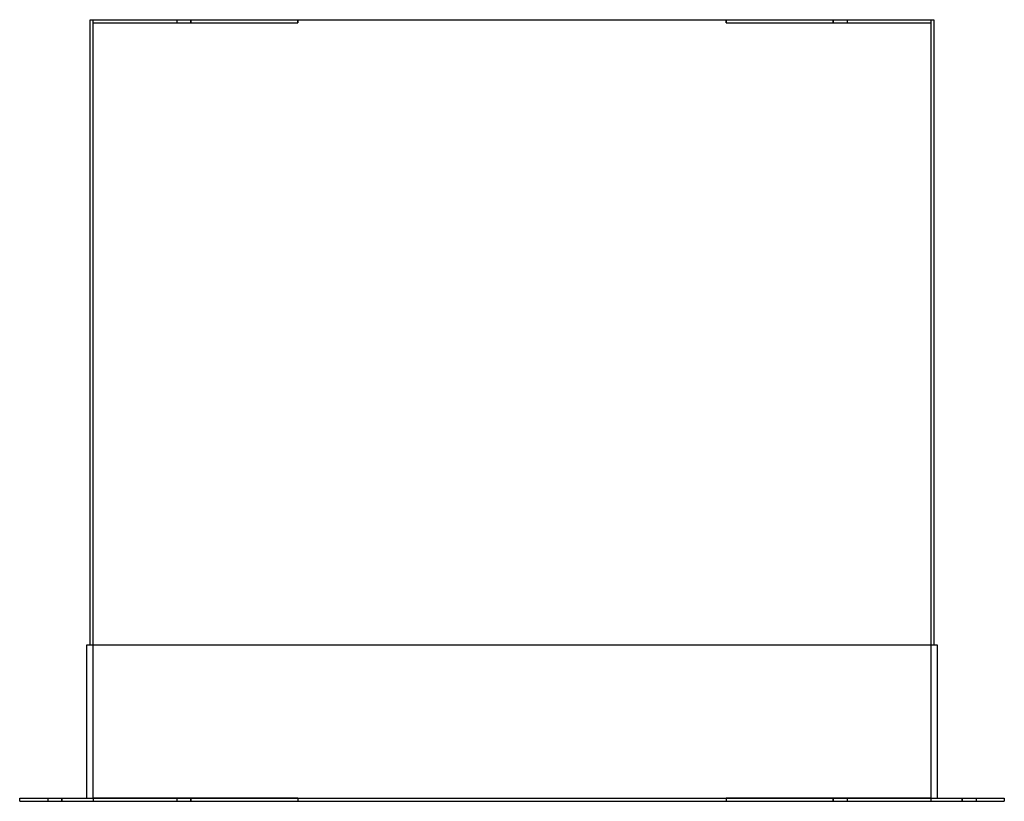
# Model space of a CAD drawing. Header units: millimetres. Extents: x -630 to 630, y 0 to 1000.
import ezdxf

# ---------------------------------------------------------------- set-up
doc = ezdxf.new("R2010")
doc.units = ezdxf.units.MM
doc.layers.add('HIDDEN', color=7, linetype='Continuous')
doc.layers.add('THICK', color=7, linetype='Continuous')

msp = doc.modelspace()

# ---------------------------------------------------------------- linework, layer by layer
at = {"layer": 'HIDDEN'}
for p, q in [((-540, 1000), (-540, 1000)), ((-536, 1000), (-536, 1000)), ((-536, 996), (-536, 1000)), ((-536, 4), (-536, 996)), ((-536, 996), (-536, 996)), ((-536, 996), (-536, 996)), ((-536, 996), (-274, 996)), ((-429, 1000), (-429, 996)), ((-429, 1000), (-429, 996)), ((-411, 996), (-411, 1000)), ((-411, 1000), (-411, 996)), ((-274, 996), (-274, 1000)), ((-274, 1000), (-274, 996)), ((274, 1000), (274, 996)), ((274, 996), (274, 1000)), ((274, 996), (536, 996)), ((411, 996), (411, 1000)), ((411, 1000), (411, 996)), ((429, 1000), (429, 996)), ((429, 1000), (429, 996)), ((536, 1000), (536, 1000)), ((536, 1000), (536, 996)), ((536, 996), (536, 4)), ((536, 996), (536, 996)), ((536, 996), (536, 996)), ((540, 1000), (540, 1000)), ((-544, 200), (-544, 200)), ((-540, 200), (-540, 200)), ((540, 200), (540, 200)), ((544, 200), (544, 200)), ((-630, 4), (-630, 4)), ((-630, 0), (-630, 0)), ((-594, 4), (-594, 0)), ((-594, 4), (-594, 0)), ((-576, 0), (-576, 4)), ((-576, 4), (-576, 0)), ((-544, 4), (-544, 4)), ((-536, 4), (-536, 4)), ((-536, 4), (-536, 4)), ((-274, 4), (-536, 4)), ((-536, 4), (-536, 0)), ((-536, 0), (-536, 0)), ((-429, 4), (-429, 0)), ((-429, 4), (-429, 0)), ((-411, 0), (-411, 4)), ((-411, 4), (-411, 0)), ((-274, 4), (-274, 0)), ((-274, 4), (-274, 0)), ((536, 4), (274, 4)), ((274, 4), (274, 0)), ((274, 4), (274, 0)), ((411, 0), (411, 4)), ((411, 4), (411, 0)), ((429, 4), (429, 0)), ((429, 4), (429, 0)), ((536, 4), (536, 4)), ((536, 4), (536, 4)), ((536, 4), (536, 0)), ((536, 0), (536, 0)), ((544, 4), (544, 4)), ((576, 0), (576, 4)), ((576, 4), (576, 0)), ((594, 4), (594, 0)), ((594, 4), (594, 0)), ((630, 4), (630, 4)), ((630, 0), (630, 0))]:
    msp.add_line(p, q, dxfattribs=at)
at = {"layer": 'THICK'}
for p, q in [((-540, 1000), (540, 1000)), ((-540, 200), (-540, 1000)), ((540, 1000), (540, 200)), ((-544, 200), (544, 200)), ((-544, 4), (-544, 200)), ((544, 200), (544, 4)), ((-630, 0), (-630, 4)), ((-630, 4), (630, 4)), ((-630, 0), (630, 0)), ((630, 4), (630, 0))]:
    msp.add_line(p, q, dxfattribs=at)

doc.saveas('drawing.dxf')
